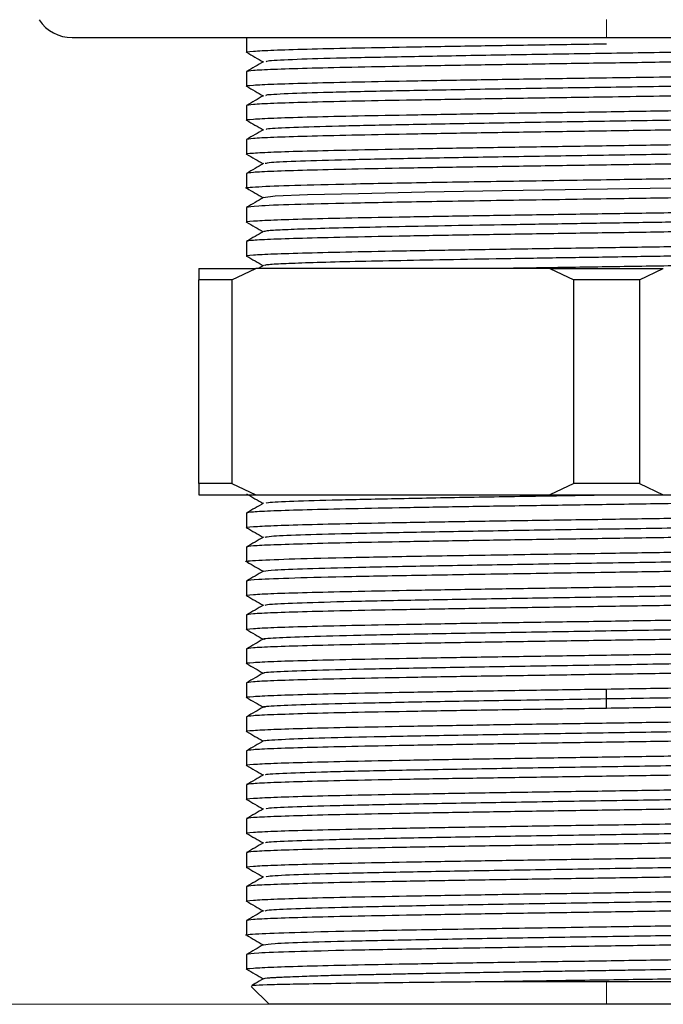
# Model space of a CAD drawing. Header units: millimetres. Extents: x 39 to 183, y 13 to 289.
# Tile 7 of 9: x 137 to 146, y 91 to 105. Entities that reach past the tile are written whole.
import ezdxf

# ---------------------------------------------------------------- set-up
doc = ezdxf.new("R2010")
doc.units = ezdxf.units.MM
doc.linetypes.add('CENTERX2', pattern=[20.32, 12.7, -2.54, 2.54, -2.54])
doc.styles.add('SLDTEXTSTYLE0', font='TXT', dxfattribs={"width": 0.7})
doc.dimstyles.new('SLDDIMSTYLE0', dxfattribs={"dimtxt": 3.5, "dimasz": 3.556, "dimexe": 0, "dimexo": 0.0625, "dimgap": 0.875, "dimtad": 1, "dimdec": 0, "dimlfac": 3, "dimrnd": 1e-09, "dimzin": 12, "dimdsep": 46, "dimtxsty": 'SLDTEXTSTYLE0', "dimblk1": 'CLOSED', "dimblk2": 'CLOSED', "dimsah": 1, "dimcen": 0.09, "dimadec": 0, "dimazin": 3, "dimtfac": 1, "dimtdec": 0, "dimtofl": 0, "dimtmove": 0, "dimatfit": 3, "dimldrblk": 'CLOSED', "dimfxl": 0, "dimfrac": 2, "dimtolj": 1, "dimtzin": 12, "dimarcsym": 0})

# ---------------------------------------------------------------- blocks, each defined once
blk = doc.blocks.new('_Closed')
at = {"color": 0, "linetype": 'ByBlock', "lineweight": -2}
for p, q in [((-1, 0.166667), (0, 0)), ((-1, 0.166667), (-1, -0.166667)), ((0, 0), (-1, -0.166667)), ((0, 0), (-1, 0))]:
    blk.add_line(p, q, dxfattribs=at)
blk = doc.blocks.new('_D_3')
at = {"color": 7, "linetype": 'Continuous', "lineweight": 0}
for p, q in [((116.583, 210.486), (67.561, 210.486)), ((68.561, 210.486), (68.561, 90.605)), ((144.197, 90.605), (67.561, 90.605))]:
    blk.add_line(p, q, dxfattribs=at)
at = {"color": 7, "linetype": 'Continuous', "lineweight": 18, "xscale": 3.556, "yscale": 3.556}
for p, rotation in [((68.561, 210.486), 90.0000000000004), ((68.561, 90.605), 270.0000000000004)]:
    blk.add_blockref('_Closed', p, dxfattribs=dict(at, rotation=rotation))
at = {"color": 7, "linetype": 'Continuous', "lineweight": 18, "insert": (64.049, 138.078), "char_height": 3.5, "attachment_point": 1, "rotation": 90, "style": 'SLDTEXTSTYLE0'}
blk.add_mtext('360', dxfattribs=at)

msp = doc.modelspace()

# ---------------------------------------------------------------- linework, layer by layer
at = {"color": 7, "linetype": 'CENTERX2', "lineweight": 18}
for p, q in [((145.197, 105.105), (145.197, 104.848)), ((145.197, 90.605), (145.197, 90.938))]:
    msp.add_line(p, q, dxfattribs=at)
at = {"color": 7, "linetype": 'Continuous', "lineweight": 25}
for p, q in [((137.33, 104.838), (153.063, 104.838)), ((139.897, 104.837), (139.897, 104.622)), ((139.897, 104.337), (139.897, 104.122)), ((139.897, 103.837), (139.897, 103.622)), ((139.897, 103.337), (139.897, 103.122)), ((139.897, 102.837), (139.897, 102.622)), ((139.897, 102.337), (139.897, 102.122)), ((139.897, 101.837), (139.897, 101.622)), ((140.146, 101.482), (140.07, 101.438)), ((139.197, 101.438), (139.197, 101.271)), ((139.68, 101.271), (140.032, 101.438)), ((144.362, 101.438), (140.032, 101.438)), ((144.362, 101.438), (144.713, 101.271)), ((145.68, 101.271), (146.032, 101.438)), ((139.68, 101.271), (139.197, 101.271)), ((139.197, 98.271), (139.197, 101.271)), ((139.68, 101.271), (139.68, 98.271)), ((145.68, 101.271), (144.713, 101.271)), ((144.713, 98.271), (144.713, 101.271)), ((145.68, 101.271), (145.68, 98.271)), ((139.68, 98.271), (139.197, 98.271)), ((139.197, 98.271), (139.197, 98.105)), ((139.68, 98.271), (140.032, 98.105)), ((144.713, 98.271), (144.362, 98.105)), ((145.68, 98.271), (144.713, 98.271)), ((145.68, 98.271), (146.032, 98.105)), ((140.032, 98.105), (144.362, 98.105)), ((146.032, 98.105), (150.362, 98.105)), ((139.897, 97.837), (139.897, 97.622)), ((139.897, 97.337), (139.897, 97.122)), ((139.897, 96.837), (139.897, 96.622)), ((139.897, 96.337), (139.897, 96.122)), ((139.897, 95.837), (139.897, 95.622)), ((139.897, 95.337), (139.897, 95.122)), ((145.197, 95.105), (145.197, 95.247)), ((145.197, 94.962), (145.197, 95.105)), ((139.897, 94.837), (139.897, 94.622)), ((139.897, 94.337), (139.897, 94.122)), ((139.897, 93.837), (139.897, 93.622)), ((139.897, 93.337), (139.897, 93.122)), ((139.897, 92.837), (139.897, 92.622)), ((139.897, 92.337), (139.897, 92.122)), ((139.897, 91.837), (139.897, 91.622)), ((139.897, 91.337), (139.897, 91.122)), ((150.497, 90.938), (143.618, 90.938)), ((139.966, 90.869), (140.23, 90.605)), ((150.163, 90.605), (140.23, 90.605))]:
    msp.add_line(p, q, dxfattribs=at)
at = {"color": 7, "linetype": 'Continuous', "lineweight": 25, "flags": 128}
msp.add_lwpolyline([(150.209, 102.728), (150.205, 102.719), (149.885, 102.699), (149.274, 102.679), (148.411, 102.66), (147.348, 102.64), (146.152, 102.62), (144.897, 102.6), (143.66, 102.58), (142.519, 102.56), (141.544, 102.54), (140.794, 102.521), (140.318, 102.501), (140.144, 102.481), (140.144, 102.481)], dxfattribs=at)
at = {"color": 7, "linetype": 'Continuous', "lineweight": 25}
msp.add_arc((137.33, 105.421), 0.583, 213.6301, 270, dxfattribs=at)
for points, knots in [([(139.91, 104.62), (139.905, 104.621), (139.863, 104.627), (139.978, 104.638), (140.265, 104.654), (140.762, 104.669), (141.425, 104.685), (142.233, 104.7), (143.155, 104.716), (144.156, 104.732), (144.85, 104.742), (145.197, 104.747)], [0, 0, 0, 0, 0.015702, 0.13874, 0.261777, 0.384814, 0.507851, 0.630888, 0.753926, 0.876963, 1, 1, 1, 1]), ([(150.224, 104.728), (150.204, 104.722), (150.16, 104.71), (149.72, 104.692), (149.005, 104.672), (148.044, 104.652), (146.909, 104.632), (145.668, 104.612), (144.398, 104.592), (143.177, 104.572), (142.082, 104.552), (141.176, 104.533), (140.535, 104.513), (140.187, 104.496), (140.185, 104.486), (140.185, 104.482)], [0, 0, 0, 0, 0.065785, 0.14666, 0.22754, 0.308421, 0.389296, 0.470174, 0.551056, 0.631933, 0.712809, 0.793691, 0.874569, 0.955445, 1, 1, 1, 1]), ([(139.898, 104.621), (139.939, 104.597), (140.02, 104.55), (140.102, 104.503), (140.142, 104.48)], [0, 0, 0, 0, 0.507298, 1, 1, 1, 1]), ([(150.483, 104.589), (150.488, 104.589), (150.531, 104.583), (150.416, 104.571), (150.128, 104.556), (149.631, 104.54), (148.969, 104.525), (148.16, 104.509), (147.238, 104.493), (146.237, 104.478), (145.544, 104.467), (145.197, 104.462)], [0, 0, 0, 0, 0.016641, 0.139561, 0.26248, 0.3854, 0.50832, 0.63124, 0.75416, 0.87708, 1, 1, 1, 1]), ([(140.146, 104.482), (140.105, 104.458), (140.022, 104.41), (139.939, 104.363), (139.898, 104.339)], [0, 0, 0, 0, 0.499997, 1, 1, 1, 1]), ([(139.911, 104.12), (139.906, 104.121), (139.863, 104.127), (139.977, 104.138), (140.265, 104.154), (140.762, 104.169), (141.425, 104.185), (142.233, 104.2), (143.155, 104.216), (144.156, 104.232), (144.85, 104.242), (145.197, 104.247)], [0, 0, 0, 0, 0.017096, 0.139959, 0.262822, 0.385685, 0.508548, 0.631411, 0.754274, 0.877137, 1, 1, 1, 1]), ([(139.898, 104.121), (139.939, 104.097), (140.021, 104.05), (140.102, 104.003), (140.142, 103.98)], [0, 0, 0, 0, 0.5081524, 1, 1, 1, 1]), ([(150.249, 104.229), (150.213, 104.222), (150.14, 104.209), (149.641, 104.189), (148.889, 104.169), (147.902, 104.149), (146.749, 104.129), (145.499, 104.109), (144.231, 104.09), (143.022, 104.07), (141.95, 104.05), (141.074, 104.03), (140.471, 104.01), (140.165, 103.994), (140.18, 103.985), (140.184, 103.982)], [0, 0, 0, 0, 0.080484, 0.160973, 0.241457, 0.32194, 0.402428, 0.482914, 0.563396, 0.643882, 0.72437, 0.804852, 0.885337, 0.965825, 1, 1, 1, 1]), ([(150.466, 104.091), (150.478, 104.089), (150.557, 104.081), (150.354, 104.066), (149.845, 104.045), (148.986, 104.025), (147.878, 104.004), (146.584, 103.983), (145.659, 103.969), (145.197, 103.962)], [0, 0, 0, 0, 0.0272396, 0.1893664, 0.3514931, 0.5136198, 0.6757465, 0.8378733, 1, 1, 1, 1]), ([(140.146, 103.982), (140.104, 103.958), (140.022, 103.91), (139.939, 103.863), (139.898, 103.839)], [0, 0, 0, 0, 0.499997, 1, 1, 1, 1]), ([(139.91, 103.62), (139.905, 103.621), (139.863, 103.627), (139.978, 103.638), (140.265, 103.654), (140.762, 103.669), (141.425, 103.685), (142.233, 103.7), (143.155, 103.716), (144.156, 103.732), (144.85, 103.742), (145.197, 103.747)], [0, 0, 0, 0, 0.015613, 0.138662, 0.26171, 0.384758, 0.507807, 0.630855, 0.753903, 0.876952, 1, 1, 1, 1]), ([(150.22, 103.728), (150.204, 103.722), (150.168, 103.711), (149.744, 103.692), (149.04, 103.673), (148.088, 103.653), (146.96, 103.633), (145.721, 103.613), (144.451, 103.593), (143.226, 103.573), (142.125, 103.553), (141.21, 103.533), (140.556, 103.514), (140.194, 103.496), (140.186, 103.486), (140.184, 103.482)], [0, 0, 0, 0, 0.0625377, 0.143386, 0.2242401, 0.3050908, 0.3859381, 0.4667911, 0.5476436, 0.6284908, 0.7093421, 0.7901959, 0.8710437, 0.9518932, 1, 1, 1, 1]), ([(139.898, 103.621), (139.939, 103.597), (140.02, 103.55), (140.102, 103.503), (140.142, 103.48)], [0, 0, 0, 0, 0.507287, 1, 1, 1, 1]), ([(150.483, 103.589), (150.488, 103.589), (150.531, 103.583), (150.416, 103.571), (150.128, 103.556), (149.631, 103.54), (148.969, 103.525), (148.16, 103.509), (147.238, 103.493), (146.237, 103.478), (145.544, 103.467), (145.197, 103.462)], [0, 0, 0, 0, 0.016934, 0.139817, 0.2627, 0.385584, 0.508467, 0.63135, 0.754233, 0.877117, 1, 1, 1, 1]), ([(140.146, 103.482), (140.105, 103.458), (140.022, 103.41), (139.939, 103.363), (139.898, 103.339)], [0, 0, 0, 0, 0.4999969, 1, 1, 1, 1]), ([(139.911, 103.12), (139.906, 103.121), (139.863, 103.127), (139.977, 103.138), (140.265, 103.154), (140.762, 103.169), (141.425, 103.185), (142.233, 103.2), (143.155, 103.216), (144.156, 103.232), (144.85, 103.242), (145.197, 103.247)], [0, 0, 0, 0, 0.016934, 0.139817, 0.2627, 0.385584, 0.508467, 0.63135, 0.754233, 0.877117, 1, 1, 1, 1]), ([(150.21, 103.228), (150.207, 103.224), (150.199, 103.213), (149.837, 103.196), (149.184, 103.176), (148.269, 103.156), (147.167, 103.136), (145.942, 103.116), (144.672, 103.097), (143.434, 103.077), (142.305, 103.057), (141.353, 103.037), (140.65, 103.017), (140.226, 102.999), (140.189, 102.987), (140.173, 102.982)], [0, 0, 0, 0, 0.0481068, 0.1289563, 0.2098041, 0.2906579, 0.3715092, 0.4523564, 0.5332089, 0.6140619, 0.6949092, 0.7757599, 0.856614, 0.9374622, 1, 1, 1, 1]), ([(139.898, 103.121), (139.939, 103.097), (140.021, 103.05), (140.102, 103.003), (140.142, 102.98)], [0, 0, 0, 0, 0.508048, 1, 1, 1, 1]), ([(150.484, 103.089), (150.489, 103.088), (150.531, 103.083), (150.416, 103.071), (150.128, 103.056), (149.631, 103.04), (148.969, 103.025), (148.16, 103.009), (147.238, 102.993), (146.237, 102.978), (145.544, 102.967), (145.197, 102.962)], [0, 0, 0, 0, 0.015613, 0.138662, 0.26171, 0.384758, 0.507807, 0.630855, 0.753903, 0.876952, 1, 1, 1, 1]), ([(140.146, 102.982), (140.104, 102.958), (140.022, 102.91), (139.939, 102.863), (139.898, 102.839)], [0, 0, 0, 0, 0.499997, 1, 1, 1, 1]), ([(139.927, 102.619), (139.916, 102.62), (139.836, 102.628), (140.039, 102.643), (140.548, 102.664), (141.407, 102.685), (142.516, 102.706), (143.809, 102.726), (144.734, 102.74), (145.197, 102.747)], [0, 0, 0, 0, 0.02724, 0.189366, 0.351493, 0.51362, 0.675747, 0.837873, 1, 1, 1, 1]), ([(139.901, 102.619), (139.942, 102.595), (140.023, 102.549), (140.103, 102.503), (140.142, 102.48)], [0, 0, 0, 0, 0.513686, 1, 1, 1, 1]), ([(150.483, 102.589), (150.488, 102.589), (150.531, 102.583), (150.416, 102.571), (150.128, 102.556), (149.631, 102.54), (148.969, 102.525), (148.16, 102.509), (147.238, 102.493), (146.237, 102.478), (145.544, 102.467), (145.197, 102.462)], [0, 0, 0, 0, 0.0170959, 0.1399589, 0.2628219, 0.385685, 0.508548, 0.631411, 0.754274, 0.877137, 1, 1, 1, 1]), ([(140.146, 102.482), (140.104, 102.458), (140.022, 102.41), (139.939, 102.363), (139.898, 102.339)], [0, 0, 0, 0, 0.499997, 1, 1, 1, 1]), ([(139.91, 102.12), (139.905, 102.121), (139.863, 102.127), (139.977, 102.138), (140.265, 102.154), (140.762, 102.169), (141.425, 102.185), (142.233, 102.2), (143.155, 102.216), (144.156, 102.232), (144.85, 102.242), (145.197, 102.247)], [0, 0, 0, 0, 0.016641, 0.139561, 0.26248, 0.3854, 0.50832, 0.63124, 0.75416, 0.87708, 1, 1, 1, 1]), ([(150.23, 102.227), (150.233, 102.226), (150.243, 102.22), (150.097, 102.209), (149.791, 102.195), (149.326, 102.18), (148.73, 102.166), (148.019, 102.152), (147.217, 102.137), (146.35, 102.123), (145.446, 102.109), (144.534, 102.094), (143.643, 102.08), (142.802, 102.066), (142.039, 102.051), (141.377, 102.037), (140.839, 102.023), (140.445, 102.008), (140.201, 101.995), (140.17, 101.986), (140.156, 101.982)], [0, 0, 0, 0, 0.0173, 0.075628, 0.133956, 0.192284, 0.250612, 0.30894, 0.367268, 0.425596, 0.483924, 0.542252, 0.60058, 0.658908, 0.717236, 0.775564, 0.833891, 0.892219, 0.950547, 1, 1, 1, 1]), ([(139.898, 102.121), (139.939, 102.097), (140.02, 102.05), (140.102, 102.003), (140.142, 101.98)], [0, 0, 0, 0, 0.507837, 1, 1, 1, 1]), ([(150.484, 102.089), (150.488, 102.088), (150.531, 102.083), (150.416, 102.071), (150.128, 102.056), (149.631, 102.04), (148.969, 102.025), (148.16, 102.009), (147.238, 101.993), (146.237, 101.978), (145.544, 101.967), (145.197, 101.962)], [0, 0, 0, 0, 0.015702, 0.13874, 0.261777, 0.384814, 0.507851, 0.630888, 0.753926, 0.876963, 1, 1, 1, 1]), ([(140.146, 101.982), (140.104, 101.958), (140.022, 101.91), (139.939, 101.863), (139.898, 101.839)], [0, 0, 0, 0, 0.499997, 1, 1, 1, 1]), ([(139.91, 101.62), (139.905, 101.621), (139.863, 101.627), (139.977, 101.638), (140.265, 101.654), (140.762, 101.669), (141.425, 101.685), (142.233, 101.7), (143.155, 101.716), (144.156, 101.732), (144.85, 101.742), (145.197, 101.747)], [0, 0, 0, 0, 0.016174, 0.139152, 0.26213, 0.385108, 0.508087, 0.631065, 0.754043, 0.877022, 1, 1, 1, 1]), ([(150.228, 101.728), (150.23, 101.726), (150.236, 101.719), (150.075, 101.708), (149.755, 101.693), (149.276, 101.679), (148.67, 101.665), (147.949, 101.65), (147.141, 101.636), (146.269, 101.622), (145.363, 101.607), (144.451, 101.593), (143.564, 101.579), (142.729, 101.564), (141.974, 101.55), (141.323, 101.536), (140.796, 101.521), (140.417, 101.507), (140.191, 101.494), (140.17, 101.485), (140.16, 101.482)], [0, 0, 0, 0, 0.023299, 0.0815583, 0.1398175, 0.1980768, 0.2563361, 0.3145953, 0.3728546, 0.4311139, 0.4893732, 0.5476324, 0.6058917, 0.664151, 0.7224102, 0.7806695, 0.8389287, 0.897188, 0.9554473, 1, 1, 1, 1]), ([(139.898, 101.621), (139.939, 101.597), (140.021, 101.55), (140.102, 101.503), (140.142, 101.48)], [0, 0, 0, 0, 0.507625, 1, 1, 1, 1]), ([(150.483, 101.589), (150.488, 101.589), (150.531, 101.583), (150.416, 101.571), (150.128, 101.556), (149.631, 101.54), (148.969, 101.525), (148.16, 101.509), (147.238, 101.493), (146.237, 101.478), (145.544, 101.467), (145.197, 101.462)], [0, 0, 0, 0, 0.017059, 0.139927, 0.262794, 0.385662, 0.508529, 0.631397, 0.754265, 0.877132, 1, 1, 1, 1]), ([(145.197, 101.462), (144.848, 101.457), (144.31, 101.449), (143.804, 101.441), (143.626, 101.438)], [0, 0, 0, 0, 0.649386, 1, 1, 1, 1]), ([(139.898, 98.121), (139.939, 98.097), (140.02, 98.05), (140.102, 98.003), (140.142, 97.98)], [0, 0, 0, 0, 0.5072874, 1, 1, 1, 1]), ([(140.184, 97.982), (140.186, 97.986), (140.194, 97.996), (140.556, 98.014), (141.21, 98.033), (142.125, 98.053), (143.226, 98.073), (144.282, 98.09), (144.95, 98.101), (145.197, 98.105)], [0, 0, 0, 0, 0.096242, 0.25799, 0.419734, 0.58149, 0.743241, 0.904984, 1, 1, 1, 1]), ([(150.483, 98.089), (150.488, 98.089), (150.531, 98.083), (150.416, 98.071), (150.128, 98.056), (149.631, 98.04), (148.969, 98.025), (148.16, 98.009), (147.238, 97.993), (146.237, 97.978), (145.544, 97.967), (145.197, 97.962)], [0, 0, 0, 0, 0.0169338, 0.1398171, 0.2627004, 0.3855836, 0.5084669, 0.6313502, 0.7542335, 0.8771167, 1, 1, 1, 1]), ([(140.146, 97.982), (140.105, 97.958), (140.022, 97.91), (139.939, 97.863), (139.898, 97.839)], [0, 0, 0, 0, 0.4999969, 1, 1, 1, 1]), ([(139.911, 97.62), (139.906, 97.621), (139.863, 97.627), (139.977, 97.638), (140.265, 97.654), (140.762, 97.669), (141.425, 97.685), (142.233, 97.7), (143.155, 97.716), (144.156, 97.732), (144.85, 97.742), (145.197, 97.747)], [0, 0, 0, 0, 0.016934, 0.139817, 0.2627, 0.385584, 0.508467, 0.63135, 0.754233, 0.877117, 1, 1, 1, 1]), ([(140.173, 97.482), (140.189, 97.487), (140.226, 97.499), (140.65, 97.517), (141.353, 97.537), (142.305, 97.557), (143.434, 97.577), (144.672, 97.597), (145.942, 97.616), (147.167, 97.636), (148.269, 97.656), (149.184, 97.676), (149.837, 97.696), (150.199, 97.713), (150.207, 97.724), (150.21, 97.728)], [0, 0, 0, 0, 0.0625378, 0.143386, 0.2242401, 0.3050908, 0.3859381, 0.4667911, 0.5476436, 0.6284908, 0.7093421, 0.7901959, 0.8710437, 0.9518932, 1, 1, 1, 1]), ([(139.898, 97.621), (139.939, 97.597), (140.021, 97.55), (140.102, 97.503), (140.142, 97.48)], [0, 0, 0, 0, 0.508048, 1, 1, 1, 1]), ([(150.484, 97.589), (150.489, 97.588), (150.531, 97.583), (150.416, 97.571), (150.128, 97.556), (149.631, 97.54), (148.969, 97.525), (148.16, 97.509), (147.238, 97.493), (146.237, 97.478), (145.544, 97.467), (145.197, 97.462)], [0, 0, 0, 0, 0.015613, 0.138662, 0.26171, 0.384758, 0.507807, 0.630855, 0.753903, 0.876952, 1, 1, 1, 1]), ([(140.146, 97.482), (140.104, 97.458), (140.022, 97.41), (139.939, 97.363), (139.898, 97.339)], [0, 0, 0, 0, 0.499997, 1, 1, 1, 1]), ([(139.927, 97.119), (139.916, 97.12), (139.836, 97.128), (140.039, 97.143), (140.548, 97.164), (141.407, 97.185), (142.516, 97.206), (143.809, 97.226), (144.734, 97.24), (145.197, 97.247)], [0, 0, 0, 0, 0.02724, 0.189366, 0.351493, 0.51362, 0.675747, 0.837873, 1, 1, 1, 1]), ([(140.153, 96.982), (140.188, 96.988), (140.26, 97.001), (140.753, 97.021), (141.505, 97.04), (142.491, 97.06), (143.644, 97.08), (144.894, 97.1), (146.162, 97.12), (147.371, 97.14), (148.443, 97.16), (149.32, 97.179), (149.922, 97.199), (150.228, 97.215), (150.214, 97.225), (150.209, 97.228)], [0, 0, 0, 0, 0.076788, 0.1576, 0.238408, 0.319214, 0.400025, 0.480835, 0.56164, 0.64245, 0.723262, 0.804067, 0.884876, 0.965688, 1, 1, 1, 1]), ([(139.901, 97.119), (139.942, 97.095), (140.023, 97.049), (140.103, 97.003), (140.142, 96.98)], [0, 0, 0, 0, 0.513686, 1, 1, 1, 1]), ([(150.483, 97.089), (150.488, 97.089), (150.531, 97.083), (150.416, 97.071), (150.128, 97.056), (149.631, 97.04), (148.969, 97.025), (148.16, 97.009), (147.238, 96.993), (146.237, 96.978), (145.544, 96.967), (145.197, 96.962)], [0, 0, 0, 0, 0.017096, 0.139959, 0.262822, 0.385685, 0.508548, 0.631411, 0.754274, 0.877137, 1, 1, 1, 1]), ([(140.146, 96.982), (140.104, 96.958), (140.022, 96.91), (139.939, 96.863), (139.898, 96.839)], [0, 0, 0, 0, 0.499997, 1, 1, 1, 1]), ([(139.91, 96.62), (139.905, 96.621), (139.863, 96.627), (139.977, 96.638), (140.265, 96.654), (140.762, 96.669), (141.425, 96.685), (142.233, 96.7), (143.155, 96.716), (144.156, 96.732), (144.85, 96.742), (145.197, 96.747)], [0, 0, 0, 0, 0.016641, 0.139561, 0.26248, 0.3854, 0.50832, 0.63124, 0.75416, 0.87708, 1, 1, 1, 1]), ([(140.169, 96.482), (140.189, 96.487), (140.234, 96.499), (140.674, 96.518), (141.389, 96.538), (142.35, 96.558), (143.484, 96.578), (144.725, 96.597), (145.995, 96.617), (147.216, 96.637), (148.311, 96.657), (149.217, 96.677), (149.859, 96.697), (150.206, 96.714), (150.208, 96.724), (150.209, 96.727)], [0, 0, 0, 0, 0.065785, 0.1466599, 0.2275399, 0.308421, 0.3892962, 0.4701744, 0.5510564, 0.6319327, 0.7128092, 0.7936914, 0.8745693, 0.9554446, 1, 1, 1, 1]), ([(139.898, 96.621), (139.939, 96.597), (140.02, 96.55), (140.102, 96.503), (140.142, 96.48)], [0, 0, 0, 0, 0.507837, 1, 1, 1, 1]), ([(150.484, 96.589), (150.488, 96.588), (150.531, 96.583), (150.416, 96.571), (150.128, 96.556), (149.631, 96.54), (148.969, 96.525), (148.16, 96.509), (147.238, 96.493), (146.237, 96.478), (145.544, 96.467), (145.197, 96.462)], [0, 0, 0, 0, 0.015702, 0.13874, 0.261777, 0.384814, 0.507851, 0.630888, 0.753926, 0.876963, 1, 1, 1, 1]), ([(140.146, 96.482), (140.104, 96.458), (140.022, 96.41), (139.939, 96.363), (139.898, 96.339)], [0, 0, 0, 0, 0.499997, 1, 1, 1, 1]), ([(139.91, 96.12), (139.905, 96.121), (139.863, 96.127), (139.977, 96.138), (140.265, 96.154), (140.762, 96.169), (141.425, 96.185), (142.233, 96.2), (143.155, 96.216), (144.156, 96.232), (144.85, 96.242), (145.197, 96.247)], [0, 0, 0, 0, 0.016174, 0.139152, 0.26213, 0.385108, 0.508087, 0.631065, 0.754043, 0.877022, 1, 1, 1, 1]), ([(139.898, 96.121), (139.939, 96.097), (140.021, 96.05), (140.102, 96.003), (140.142, 95.98)], [0, 0, 0, 0, 0.507625, 1, 1, 1, 1]), ([(140.171, 95.978), (140.161, 95.979), (140.101, 95.987), (140.299, 96.002), (140.77, 96.021), (141.544, 96.041), (142.536, 96.061), (143.695, 96.081), (144.947, 96.101), (146.214, 96.121), (147.419, 96.141), (148.485, 96.16), (149.351, 96.18), (149.941, 96.2), (150.235, 96.216), (150.216, 96.225), (150.211, 96.228)], [0, 0, 0, 0, 0.016243, 0.095676, 0.175114, 0.254553, 0.333986, 0.413422, 0.492862, 0.572296, 0.651731, 0.731171, 0.810606, 0.89004, 0.96948, 1, 1, 1, 1]), ([(140.146, 95.982), (140.104, 95.958), (140.022, 95.91), (139.939, 95.863), (139.898, 95.839)], [0, 0, 0, 0, 0.4999969, 1, 1, 1, 1]), ([(150.483, 96.089), (150.488, 96.089), (150.531, 96.083), (150.416, 96.071), (150.128, 96.056), (149.631, 96.04), (148.969, 96.025), (148.16, 96.009), (147.238, 95.993), (146.237, 95.978), (145.544, 95.967), (145.197, 95.962)], [0, 0, 0, 0, 0.017059, 0.139927, 0.262794, 0.385662, 0.508529, 0.631397, 0.754265, 0.877132, 1, 1, 1, 1]), ([(139.91, 95.62), (139.905, 95.621), (139.863, 95.627), (139.977, 95.638), (140.265, 95.654), (140.762, 95.669), (141.425, 95.685), (142.233, 95.7), (143.155, 95.716), (144.156, 95.732), (144.85, 95.742), (145.197, 95.747)], [0, 0, 0, 0, 0.016289, 0.139253, 0.262216, 0.38518, 0.508144, 0.631108, 0.754072, 0.877036, 1, 1, 1, 1]), ([(140.167, 95.482), (140.162, 95.483), (140.127, 95.491), (140.365, 95.505), (140.886, 95.525), (141.703, 95.545), (142.729, 95.565), (143.91, 95.584), (145.17, 95.604), (146.432, 95.624), (147.618, 95.644), (148.651, 95.664), (149.478, 95.684), (150.013, 95.704), (150.26, 95.718), (150.228, 95.726), (150.222, 95.727)], [0, 0, 0, 0, 0.012844, 0.0937622, 0.1746793, 0.2555913, 0.3365079, 0.4174264, 0.498339, 0.5792536, 0.6601729, 0.7410867, 0.8219998, 0.9029188, 0.9838343, 1, 1, 1, 1]), ([(139.898, 95.621), (139.939, 95.597), (140.02, 95.55), (140.102, 95.503), (140.142, 95.48)], [0, 0, 0, 0, 0.507598, 1, 1, 1, 1]), ([(150.483, 95.589), (150.488, 95.588), (150.531, 95.583), (150.416, 95.571), (150.128, 95.556), (149.631, 95.54), (148.969, 95.525), (148.16, 95.509), (147.238, 95.493), (146.237, 95.478), (145.544, 95.467), (145.197, 95.462)], [0, 0, 0, 0, 0.015951, 0.138957, 0.261963, 0.38497, 0.507976, 0.630982, 0.753988, 0.876994, 1, 1, 1, 1]), ([(140.146, 95.482), (140.104, 95.458), (140.022, 95.41), (139.939, 95.363), (139.898, 95.339)], [0, 0, 0, 0, 0.4999967, 1, 1, 1, 1]), ([(139.911, 95.12), (139.905, 95.121), (139.863, 95.127), (139.977, 95.138), (140.265, 95.154), (140.762, 95.169), (141.425, 95.185), (142.233, 95.2), (143.155, 95.216), (144.156, 95.232), (144.85, 95.242), (145.197, 95.247)], [0, 0, 0, 0, 0.01676, 0.139665, 0.26257, 0.385475, 0.50838, 0.631285, 0.75419, 0.877095, 1, 1, 1, 1]), ([(139.898, 95.121), (139.939, 95.097), (140.021, 95.05), (140.102, 95.003), (140.142, 94.98)], [0, 0, 0, 0, 0.507944, 1, 1, 1, 1]), ([(140.175, 94.978), (140.163, 94.979), (140.105, 94.987), (140.312, 95.002), (140.798, 95.022), (141.581, 95.042), (142.582, 95.062), (143.583, 95.079), (144.469, 95.093), (144.954, 95.101), (145.197, 95.105)], [0, 0, 0, 0, 0.039102, 0.195192, 0.351287, 0.50739, 0.663484, 0.819573, 0.909786, 1, 1, 1, 1]), ([(145.197, 95.105), (145.439, 95.109), (145.924, 95.116), (146.81, 95.13), (147.811, 95.148), (148.812, 95.167), (149.596, 95.187), (150.081, 95.207), (150.289, 95.222), (150.23, 95.23), (150.218, 95.232)], [0, 0, 0, 0, 0.090214, 0.180427, 0.336516, 0.49261, 0.648713, 0.804808, 0.960898, 1, 1, 1, 1]), ([(140.146, 94.982), (140.104, 94.958), (140.022, 94.91), (139.939, 94.863), (139.898, 94.839)], [0, 0, 0, 0, 0.499997, 1, 1, 1, 1]), ([(150.483, 95.089), (150.488, 95.089), (150.531, 95.083), (150.416, 95.071), (150.128, 95.056), (149.631, 95.04), (148.969, 95.025), (148.16, 95.009), (147.238, 94.993), (146.237, 94.978), (145.544, 94.967), (145.197, 94.962)], [0, 0, 0, 0, 0.01676, 0.139665, 0.26257, 0.385475, 0.50838, 0.631285, 0.75419, 0.877095, 1, 1, 1, 1]), ([(139.91, 94.62), (139.905, 94.621), (139.863, 94.627), (139.978, 94.638), (140.265, 94.654), (140.762, 94.669), (141.425, 94.685), (142.233, 94.7), (143.155, 94.716), (144.156, 94.732), (144.85, 94.742), (145.197, 94.747)], [0, 0, 0, 0, 0.0159513, 0.1389574, 0.2619635, 0.3849696, 0.5079757, 0.6309817, 0.7539878, 0.8769939, 1, 1, 1, 1]), ([(140.171, 94.482), (140.166, 94.483), (140.133, 94.491), (140.38, 94.506), (140.915, 94.526), (141.742, 94.546), (142.776, 94.565), (143.962, 94.585), (145.223, 94.605), (146.484, 94.625), (147.665, 94.645), (148.69, 94.665), (149.508, 94.685), (150.029, 94.704), (150.266, 94.719), (150.231, 94.726), (150.227, 94.727)], [0, 0, 0, 0, 0.0161657, 0.0970812, 0.1780002, 0.2589133, 0.3398271, 0.4207464, 0.501661, 0.5825736, 0.6634921, 0.7444087, 0.8253207, 0.9062378, 0.987156, 1, 1, 1, 1]), ([(139.898, 94.621), (139.939, 94.597), (140.02, 94.55), (140.102, 94.503), (140.142, 94.48)], [0, 0, 0, 0, 0.507408, 1, 1, 1, 1]), ([(150.483, 94.589), (150.488, 94.588), (150.531, 94.583), (150.416, 94.571), (150.128, 94.556), (149.631, 94.54), (148.969, 94.525), (148.16, 94.509), (147.238, 94.493), (146.237, 94.478), (145.544, 94.467), (145.197, 94.462)], [0, 0, 0, 0, 0.016289, 0.139253, 0.262216, 0.38518, 0.508144, 0.631108, 0.754072, 0.877036, 1, 1, 1, 1]), ([(140.146, 94.482), (140.105, 94.458), (140.022, 94.41), (139.939, 94.363), (139.898, 94.339)], [0, 0, 0, 0, 0.499997, 1, 1, 1, 1]), ([(139.911, 94.12), (139.906, 94.121), (139.863, 94.127), (139.977, 94.138), (140.265, 94.154), (140.762, 94.169), (141.425, 94.185), (142.233, 94.2), (143.155, 94.216), (144.156, 94.232), (144.85, 94.242), (145.197, 94.247)], [0, 0, 0, 0, 0.017059, 0.139927, 0.262794, 0.385662, 0.508529, 0.631397, 0.754265, 0.877132, 1, 1, 1, 1]), ([(140.183, 93.982), (140.177, 93.984), (140.158, 93.994), (140.452, 94.009), (141.042, 94.029), (141.909, 94.049), (142.974, 94.069), (144.179, 94.089), (145.446, 94.109), (146.698, 94.128), (147.857, 94.148), (148.849, 94.168), (149.623, 94.188), (150.095, 94.208), (150.292, 94.223), (150.232, 94.23), (150.222, 94.232)], [0, 0, 0, 0, 0.03052, 0.10996, 0.189394, 0.268829, 0.348269, 0.427704, 0.507138, 0.586578, 0.666014, 0.745447, 0.824886, 0.904324, 0.983757, 1, 1, 1, 1]), ([(139.898, 94.121), (139.939, 94.097), (140.021, 94.05), (140.102, 94.003), (140.142, 93.98)], [0, 0, 0, 0, 0.508123, 1, 1, 1, 1]), ([(150.483, 94.089), (150.488, 94.088), (150.531, 94.083), (150.416, 94.071), (150.128, 94.056), (149.631, 94.04), (148.969, 94.025), (148.16, 94.009), (147.238, 93.993), (146.237, 93.978), (145.544, 93.967), (145.197, 93.962)], [0, 0, 0, 0, 0.016174, 0.139152, 0.26213, 0.385108, 0.508087, 0.631065, 0.754043, 0.877022, 1, 1, 1, 1]), ([(140.146, 93.982), (140.104, 93.958), (140.022, 93.91), (139.939, 93.863), (139.898, 93.839)], [0, 0, 0, 0, 0.499997, 1, 1, 1, 1]), ([(139.91, 93.62), (139.905, 93.621), (139.863, 93.627), (139.978, 93.638), (140.265, 93.654), (140.762, 93.669), (141.425, 93.685), (142.233, 93.7), (143.155, 93.716), (144.156, 93.732), (144.85, 93.742), (145.197, 93.747)], [0, 0, 0, 0, 0.015702, 0.13874, 0.261777, 0.384814, 0.507851, 0.630888, 0.753926, 0.876963, 1, 1, 1, 1]), ([(140.185, 93.482), (140.185, 93.486), (140.187, 93.496), (140.535, 93.513), (141.176, 93.533), (142.082, 93.552), (143.177, 93.572), (144.398, 93.592), (145.668, 93.612), (146.909, 93.632), (148.044, 93.652), (149.005, 93.672), (149.72, 93.692), (150.16, 93.71), (150.204, 93.722), (150.224, 93.728)], [0, 0, 0, 0, 0.044555, 0.125431, 0.206309, 0.287191, 0.368067, 0.448944, 0.529826, 0.610704, 0.691579, 0.77246, 0.85334, 0.934215, 1, 1, 1, 1]), ([(139.898, 93.621), (139.939, 93.597), (140.02, 93.55), (140.102, 93.503), (140.142, 93.48)], [0, 0, 0, 0, 0.507298, 1, 1, 1, 1]), ([(150.483, 93.589), (150.488, 93.589), (150.531, 93.583), (150.416, 93.571), (150.128, 93.556), (149.631, 93.54), (148.969, 93.525), (148.16, 93.509), (147.238, 93.493), (146.237, 93.478), (145.544, 93.467), (145.197, 93.462)], [0, 0, 0, 0, 0.016641, 0.139561, 0.26248, 0.3854, 0.50832, 0.63124, 0.75416, 0.87708, 1, 1, 1, 1]), ([(140.146, 93.482), (140.105, 93.458), (140.022, 93.41), (139.939, 93.363), (139.898, 93.339)], [0, 0, 0, 0, 0.4999968, 1, 1, 1, 1]), ([(139.911, 93.12), (139.906, 93.121), (139.863, 93.127), (139.977, 93.138), (140.265, 93.154), (140.762, 93.169), (141.425, 93.185), (142.233, 93.2), (143.155, 93.216), (144.156, 93.232), (144.85, 93.242), (145.197, 93.247)], [0, 0, 0, 0, 0.017096, 0.139959, 0.262822, 0.385685, 0.508548, 0.631411, 0.754274, 0.877137, 1, 1, 1, 1]), ([(140.184, 92.982), (140.18, 92.985), (140.165, 92.994), (140.471, 93.01), (141.074, 93.03), (141.95, 93.05), (143.022, 93.07), (144.231, 93.09), (145.499, 93.109), (146.749, 93.129), (147.902, 93.149), (148.889, 93.169), (149.641, 93.189), (150.134, 93.208), (150.205, 93.221), (150.24, 93.228)], [0, 0, 0, 0, 0.0343121, 0.1151244, 0.1959325, 0.276738, 0.3575496, 0.4383596, 0.5191647, 0.5999747, 0.6807862, 0.7615919, 0.8423999, 0.9232122, 1, 1, 1, 1]), ([(139.898, 93.121), (139.939, 93.097), (140.021, 93.05), (140.102, 93.003), (140.142, 92.98)], [0, 0, 0, 0, 0.508152, 1, 1, 1, 1]), ([(150.466, 93.091), (150.478, 93.089), (150.557, 93.081), (150.354, 93.066), (149.845, 93.045), (148.986, 93.025), (147.878, 93.004), (146.584, 92.983), (145.659, 92.969), (145.197, 92.962)], [0, 0, 0, 0, 0.02724, 0.189366, 0.351493, 0.51362, 0.675747, 0.837873, 1, 1, 1, 1]), ([(140.146, 92.982), (140.104, 92.958), (140.022, 92.91), (139.939, 92.863), (139.898, 92.839)], [0, 0, 0, 0, 0.499997, 1, 1, 1, 1]), ([(139.91, 92.62), (139.905, 92.621), (139.863, 92.627), (139.978, 92.638), (140.265, 92.654), (140.762, 92.669), (141.425, 92.685), (142.233, 92.7), (143.155, 92.716), (144.156, 92.732), (144.85, 92.742), (145.197, 92.747)], [0, 0, 0, 0, 0.0156132, 0.1386616, 0.2617099, 0.3847583, 0.5078066, 0.630855, 0.7539033, 0.8769517, 1, 1, 1, 1]), ([(140.184, 92.482), (140.186, 92.486), (140.194, 92.496), (140.556, 92.514), (141.21, 92.533), (142.125, 92.553), (143.226, 92.573), (144.451, 92.593), (145.721, 92.613), (146.96, 92.633), (148.088, 92.653), (149.04, 92.673), (149.744, 92.692), (150.168, 92.711), (150.204, 92.722), (150.22, 92.728)], [0, 0, 0, 0, 0.048107, 0.128956, 0.209804, 0.290658, 0.371509, 0.452356, 0.533209, 0.614062, 0.694909, 0.77576, 0.856614, 0.937462, 1, 1, 1, 1]), ([(139.898, 92.621), (139.939, 92.597), (140.02, 92.55), (140.102, 92.503), (140.142, 92.48)], [0, 0, 0, 0, 0.507287, 1, 1, 1, 1]), ([(150.483, 92.589), (150.488, 92.589), (150.531, 92.583), (150.416, 92.571), (150.128, 92.556), (149.631, 92.54), (148.969, 92.525), (148.16, 92.509), (147.238, 92.493), (146.237, 92.478), (145.544, 92.467), (145.197, 92.462)], [0, 0, 0, 0, 0.016934, 0.139817, 0.2627, 0.385584, 0.508467, 0.63135, 0.754233, 0.877117, 1, 1, 1, 1]), ([(140.146, 92.482), (140.105, 92.458), (140.022, 92.41), (139.939, 92.363), (139.898, 92.339)], [0, 0, 0, 0, 0.499997, 1, 1, 1, 1]), ([(139.911, 92.12), (139.906, 92.121), (139.863, 92.127), (139.977, 92.138), (140.265, 92.154), (140.762, 92.169), (141.425, 92.185), (142.233, 92.2), (143.155, 92.216), (144.156, 92.232), (144.85, 92.242), (145.197, 92.247)], [0, 0, 0, 0, 0.016934, 0.139817, 0.2627, 0.385584, 0.508467, 0.63135, 0.754233, 0.877117, 1, 1, 1, 1]), ([(140.173, 91.982), (140.189, 91.987), (140.226, 91.999), (140.65, 92.017), (141.353, 92.037), (142.305, 92.057), (143.434, 92.077), (144.672, 92.097), (145.942, 92.116), (147.167, 92.136), (148.269, 92.156), (149.184, 92.176), (149.837, 92.196), (150.199, 92.213), (150.207, 92.224), (150.21, 92.228)], [0, 0, 0, 0, 0.062538, 0.143386, 0.22424, 0.305091, 0.385938, 0.466791, 0.547644, 0.628491, 0.709342, 0.790196, 0.871044, 0.951893, 1, 1, 1, 1]), ([(139.898, 92.121), (139.939, 92.097), (140.021, 92.05), (140.102, 92.003), (140.142, 91.98)], [0, 0, 0, 0, 0.508048, 1, 1, 1, 1]), ([(150.484, 92.089), (150.489, 92.088), (150.531, 92.083), (150.416, 92.071), (150.128, 92.056), (149.631, 92.04), (148.969, 92.025), (148.16, 92.009), (147.238, 91.993), (146.237, 91.978), (145.544, 91.967), (145.197, 91.962)], [0, 0, 0, 0, 0.015613, 0.138662, 0.26171, 0.384758, 0.507807, 0.630855, 0.753903, 0.876952, 1, 1, 1, 1]), ([(140.146, 91.982), (140.104, 91.958), (140.022, 91.91), (139.939, 91.863), (139.898, 91.839)], [0, 0, 0, 0, 0.499997, 1, 1, 1, 1]), ([(139.927, 91.619), (139.916, 91.62), (139.836, 91.628), (140.039, 91.643), (140.548, 91.664), (141.407, 91.685), (142.516, 91.706), (143.809, 91.726), (144.734, 91.74), (145.197, 91.747)], [0, 0, 0, 0, 0.02724, 0.189366, 0.351493, 0.51362, 0.675747, 0.837873, 1, 1, 1, 1]), ([(140.153, 91.482), (140.188, 91.488), (140.26, 91.501), (140.753, 91.521), (141.505, 91.54), (142.491, 91.56), (143.644, 91.58), (144.894, 91.6), (146.162, 91.62), (147.371, 91.64), (148.443, 91.66), (149.32, 91.679), (149.922, 91.699), (150.228, 91.715), (150.214, 91.725), (150.209, 91.728)], [0, 0, 0, 0, 0.076788, 0.1576, 0.238408, 0.319214, 0.400025, 0.480835, 0.56164, 0.64245, 0.723262, 0.804067, 0.884876, 0.965688, 1, 1, 1, 1]), ([(140.146, 91.482), (140.104, 91.458), (140.022, 91.41), (139.939, 91.363), (139.898, 91.339)], [0, 0, 0, 0, 0.499997, 1, 1, 1, 1]), ([(139.901, 91.619), (139.942, 91.595), (140.023, 91.549), (140.103, 91.503), (140.142, 91.48)], [0, 0, 0, 0, 0.513686, 1, 1, 1, 1]), ([(150.483, 91.589), (150.488, 91.589), (150.531, 91.583), (150.416, 91.571), (150.128, 91.556), (149.631, 91.54), (148.969, 91.525), (148.16, 91.509), (147.238, 91.493), (146.237, 91.478), (145.544, 91.467), (145.197, 91.462)], [0, 0, 0, 0, 0.017096, 0.139959, 0.262822, 0.385685, 0.508548, 0.631411, 0.754274, 0.877137, 1, 1, 1, 1]), ([(139.91, 91.12), (139.905, 91.121), (139.863, 91.127), (139.977, 91.138), (140.265, 91.154), (140.762, 91.169), (141.425, 91.185), (142.233, 91.2), (143.155, 91.216), (144.156, 91.232), (144.85, 91.242), (145.197, 91.247)], [0, 0, 0, 0, 0.016547, 0.139478, 0.26241, 0.385342, 0.508273, 0.631205, 0.754137, 0.877068, 1, 1, 1, 1]), ([(140.151, 90.983), (140.152, 90.984), (140.155, 90.987), (140.192, 90.992), (140.248, 90.997), (140.308, 91), (140.365, 91.004), (140.437, 91.007), (140.545, 91.012), (140.738, 91.019), (141, 91.028), (141.3, 91.036), (141.574, 91.042), (141.841, 91.047), (142.121, 91.053), (142.426, 91.059), (142.82, 91.066), (143.281, 91.074), (143.749, 91.082), (144.14, 91.089), (144.498, 91.094), (144.865, 91.1), (145.238, 91.105), (145.691, 91.113), (146.185, 91.121), (146.664, 91.129), (146.988, 91.134), (147.215, 91.138), (147.401, 91.141), (147.571, 91.144), (147.735, 91.147), (147.879, 91.149), (148.036, 91.152), (148.186, 91.155), (148.375, 91.159), (148.588, 91.164), (148.81, 91.169), (149.014, 91.173), (149.188, 91.178), (149.302, 91.181), (149.359, 91.182), (149.4, 91.184), (149.531, 91.187), (149.678, 91.192), (149.812, 91.196), (149.889, 91.199), (149.95, 91.202), (150.034, 91.206), (150.131, 91.212), (150.21, 91.22), (150.246, 91.225), (150.246, 91.228), (150.246, 91.228)], [0, 0, 0, 0, 0.01429, 0.039009, 0.059472, 0.075295, 0.088675, 0.099048, 0.120245, 0.146546, 0.186213, 0.217877, 0.241514, 0.264588, 0.28901, 0.311248, 0.336508, 0.377315, 0.408979, 0.431475, 0.4548, 0.478971, 0.502266, 0.52647, 0.566219, 0.597884, 0.621437, 0.632243, 0.645189, 0.660802, 0.668941, 0.68115, 0.693136, 0.704901, 0.716447, 0.738871, 0.758663, 0.77582, 0.796604, 0.811443, 0.813031, 0.815863, 0.825256, 0.858934, 0.873132, 0.885782, 0.896884, 0.90644, 0.935668, 0.966055, 0.995631, 1, 1, 1, 1]), ([(139.897, 91.122), (139.939, 91.098), (140.021, 91.05), (140.103, 91.003), (140.143, 90.98)], [0, 0, 0, 0, 0.508914, 1, 1, 1, 1]), ([(150.471, 91.087), (150.47, 91.083), (150.466, 91.073), (150.178, 91.058), (149.661, 91.041), (148.929, 91.024), (148.028, 91.007), (146.995, 90.989), (145.88, 90.972), (144.729, 90.955), (143.989, 90.944), (143.618, 90.938)], [0, 0, 0, 0, 0.0807443, 0.1956513, 0.3105583, 0.4254652, 0.5403722, 0.6552791, 0.7701861, 0.885093, 1, 1, 1, 1]), ([(143.619, 90.937), (143.428, 90.935), (142.963, 90.931), (142.268, 90.924), (141.576, 90.915), (140.983, 90.906), (140.512, 90.898), (140.176, 90.89), (139.983, 90.881), (139.975, 90.876), (139.971, 90.874)], [0, 0, 0, 0, 0.091024, 0.222009, 0.356795, 0.487816, 0.622592, 0.754214, 0.889748, 1, 1, 1, 1]), ([(140.148, 90.982), (140.106, 90.958), (140.048, 90.925), (139.99, 90.891), (139.973, 90.881)], [0, 0, 0, 0, 0.71796, 1, 1, 1, 1])]:
    msp.add_open_spline(points, degree=3, knots=knots, dxfattribs=at)
for points in [[(145.197, 104.462), (144.85, 104.457), (144.156, 104.446), (143.155, 104.431), (142.233, 104.415), (141.425, 104.4), (140.761, 104.384), (140.271, 104.368), (139.956, 104.353), (139.916, 104.342), (139.897, 104.337)], [(145.197, 104.247), (145.659, 104.254), (146.584, 104.268), (147.877, 104.289), (148.989, 104.31), (149.835, 104.331), (150.391, 104.351), (150.462, 104.365), (150.497, 104.372)], [(145.197, 103.962), (144.85, 103.957), (144.156, 103.946), (143.155, 103.931), (142.233, 103.915), (141.425, 103.9), (140.761, 103.884), (140.271, 103.868), (139.956, 103.853), (139.916, 103.842), (139.897, 103.837)], [(145.197, 103.747), (145.544, 103.753), (146.237, 103.763), (147.238, 103.779), (148.16, 103.794), (148.968, 103.81), (149.633, 103.825), (150.122, 103.841), (150.438, 103.857), (150.477, 103.867), (150.497, 103.872)], [(145.197, 103.462), (144.85, 103.457), (144.156, 103.446), (143.155, 103.431), (142.233, 103.415), (141.425, 103.4), (140.761, 103.384), (140.271, 103.368), (139.956, 103.353), (139.916, 103.342), (139.897, 103.337)], [(145.197, 103.247), (145.544, 103.253), (146.237, 103.263), (147.238, 103.279), (148.16, 103.294), (148.968, 103.31), (149.633, 103.325), (150.122, 103.341), (150.438, 103.357), (150.477, 103.367), (150.497, 103.372)], [(145.197, 102.962), (144.85, 102.957), (144.156, 102.946), (143.155, 102.931), (142.233, 102.915), (141.425, 102.9), (140.761, 102.884), (140.271, 102.868), (139.956, 102.853), (139.916, 102.842), (139.897, 102.837)], [(145.197, 102.747), (145.544, 102.753), (146.237, 102.763), (147.238, 102.779), (148.16, 102.794), (148.968, 102.81), (149.633, 102.825), (150.122, 102.841), (150.438, 102.857), (150.477, 102.867), (150.497, 102.872)], [(145.197, 102.462), (144.734, 102.455), (143.809, 102.441), (142.517, 102.42), (141.405, 102.4), (140.558, 102.379), (140.002, 102.358), (139.932, 102.344), (139.897, 102.337)], [(145.197, 102.247), (145.544, 102.253), (146.237, 102.263), (147.238, 102.279), (148.16, 102.294), (148.968, 102.31), (149.633, 102.325), (150.122, 102.341), (150.438, 102.357), (150.477, 102.367), (150.497, 102.372)], [(145.197, 101.962), (144.85, 101.957), (144.156, 101.946), (143.155, 101.931), (142.233, 101.915), (141.425, 101.9), (140.761, 101.884), (140.271, 101.868), (139.956, 101.853), (139.916, 101.842), (139.897, 101.837)], [(145.197, 101.747), (145.544, 101.753), (146.237, 101.763), (147.238, 101.779), (148.16, 101.794), (148.968, 101.81), (149.633, 101.825), (150.122, 101.841), (150.438, 101.857), (150.477, 101.867), (150.497, 101.872)], [(139.197, 101.438), (139.313, 101.438), (139.544, 101.438), (139.869, 101.438), (140.032, 101.438)], [(144.362, 101.438), (144.64, 101.438), (145.197, 101.438), (145.753, 101.438), (146.032, 101.438)], [(139.197, 98.105), (139.313, 98.105), (139.544, 98.105), (139.869, 98.105), (140.032, 98.105)], [(144.362, 98.105), (144.64, 98.105), (145.197, 98.105), (145.753, 98.105), (146.032, 98.105)], [(145.197, 97.962), (144.85, 97.957), (144.156, 97.946), (143.155, 97.931), (142.233, 97.915), (141.425, 97.9), (140.761, 97.884), (140.271, 97.868), (139.956, 97.853), (139.916, 97.842), (139.897, 97.837)], [(145.197, 97.747), (145.544, 97.753), (146.237, 97.763), (147.238, 97.779), (148.16, 97.794), (148.968, 97.81), (149.633, 97.825), (150.122, 97.841), (150.438, 97.857), (150.477, 97.867), (150.497, 97.872)], [(145.197, 97.462), (144.85, 97.457), (144.156, 97.446), (143.155, 97.431), (142.233, 97.415), (141.425, 97.4), (140.761, 97.384), (140.271, 97.368), (139.956, 97.353), (139.916, 97.342), (139.897, 97.337)], [(145.197, 97.247), (145.544, 97.253), (146.237, 97.263), (147.238, 97.279), (148.16, 97.294), (148.968, 97.31), (149.633, 97.325), (150.122, 97.341), (150.438, 97.357), (150.477, 97.367), (150.497, 97.372)], [(145.197, 96.962), (144.734, 96.955), (143.809, 96.941), (142.517, 96.92), (141.405, 96.9), (140.558, 96.879), (140.002, 96.858), (139.932, 96.844), (139.897, 96.837)], [(145.197, 96.747), (145.544, 96.753), (146.237, 96.763), (147.238, 96.779), (148.16, 96.794), (148.968, 96.81), (149.633, 96.825), (150.122, 96.841), (150.438, 96.857), (150.477, 96.867), (150.497, 96.872)], [(145.197, 96.462), (144.85, 96.457), (144.156, 96.446), (143.155, 96.431), (142.233, 96.415), (141.425, 96.4), (140.761, 96.384), (140.271, 96.368), (139.956, 96.353), (139.916, 96.342), (139.897, 96.337)], [(145.197, 96.247), (145.544, 96.253), (146.237, 96.263), (147.238, 96.279), (148.16, 96.294), (148.968, 96.31), (149.633, 96.325), (150.122, 96.341), (150.438, 96.357), (150.477, 96.367), (150.497, 96.372)], [(145.197, 95.962), (144.85, 95.957), (144.156, 95.946), (143.155, 95.931), (142.233, 95.915), (141.425, 95.9), (140.761, 95.884), (140.271, 95.868), (139.956, 95.853), (139.916, 95.842), (139.897, 95.837)], [(145.197, 95.747), (145.544, 95.753), (146.237, 95.763), (147.238, 95.779), (148.16, 95.794), (148.968, 95.81), (149.633, 95.825), (150.122, 95.841), (150.438, 95.857), (150.477, 95.867), (150.497, 95.872)], [(145.197, 95.462), (144.85, 95.457), (144.156, 95.446), (143.155, 95.431), (142.233, 95.415), (141.425, 95.4), (140.761, 95.384), (140.271, 95.368), (139.956, 95.353), (139.916, 95.342), (139.897, 95.337)], [(145.197, 95.247), (145.544, 95.253), (146.237, 95.263), (147.238, 95.279), (148.16, 95.294), (148.968, 95.31), (149.633, 95.325), (150.122, 95.341), (150.438, 95.357), (150.477, 95.367), (150.497, 95.372)], [(145.197, 94.962), (144.85, 94.957), (144.156, 94.946), (143.155, 94.931), (142.233, 94.915), (141.425, 94.9), (140.761, 94.884), (140.271, 94.868), (139.956, 94.853), (139.916, 94.842), (139.897, 94.837)], [(145.197, 94.747), (145.544, 94.753), (146.237, 94.763), (147.238, 94.779), (148.16, 94.794), (148.968, 94.81), (149.633, 94.825), (150.122, 94.841), (150.438, 94.857), (150.477, 94.867), (150.497, 94.872)], [(145.197, 94.462), (144.85, 94.457), (144.156, 94.446), (143.155, 94.431), (142.233, 94.415), (141.425, 94.4), (140.761, 94.384), (140.271, 94.368), (139.956, 94.353), (139.916, 94.342), (139.897, 94.337)], [(145.197, 94.247), (145.544, 94.253), (146.237, 94.263), (147.238, 94.279), (148.16, 94.294), (148.968, 94.31), (149.633, 94.325), (150.122, 94.341), (150.438, 94.357), (150.477, 94.367), (150.497, 94.372)], [(145.197, 93.962), (144.85, 93.957), (144.156, 93.946), (143.155, 93.931), (142.233, 93.915), (141.425, 93.9), (140.761, 93.884), (140.271, 93.868), (139.956, 93.853), (139.916, 93.842), (139.897, 93.837)], [(145.197, 93.747), (145.544, 93.753), (146.237, 93.763), (147.238, 93.779), (148.16, 93.794), (148.968, 93.81), (149.633, 93.825), (150.122, 93.841), (150.438, 93.857), (150.477, 93.867), (150.497, 93.872)], [(145.197, 93.462), (144.85, 93.457), (144.156, 93.446), (143.155, 93.431), (142.233, 93.415), (141.425, 93.4), (140.761, 93.384), (140.271, 93.368), (139.956, 93.353), (139.916, 93.342), (139.897, 93.337)], [(145.197, 93.247), (145.659, 93.254), (146.584, 93.268), (147.877, 93.289), (148.989, 93.31), (149.835, 93.331), (150.391, 93.351), (150.462, 93.365), (150.497, 93.372)], [(145.197, 92.962), (144.85, 92.957), (144.156, 92.946), (143.155, 92.931), (142.233, 92.915), (141.425, 92.9), (140.761, 92.884), (140.271, 92.868), (139.956, 92.853), (139.916, 92.842), (139.897, 92.837)], [(145.197, 92.747), (145.544, 92.753), (146.237, 92.763), (147.238, 92.779), (148.16, 92.794), (148.968, 92.81), (149.633, 92.825), (150.122, 92.841), (150.438, 92.857), (150.477, 92.867), (150.497, 92.872)], [(145.197, 92.462), (144.85, 92.457), (144.156, 92.446), (143.155, 92.431), (142.233, 92.415), (141.425, 92.4), (140.761, 92.384), (140.271, 92.368), (139.956, 92.353), (139.916, 92.342), (139.897, 92.337)], [(145.197, 92.247), (145.544, 92.253), (146.237, 92.263), (147.238, 92.279), (148.16, 92.294), (148.968, 92.31), (149.633, 92.325), (150.122, 92.341), (150.438, 92.357), (150.477, 92.367), (150.497, 92.372)], [(145.197, 91.962), (144.85, 91.957), (144.156, 91.946), (143.155, 91.931), (142.233, 91.915), (141.425, 91.9), (140.761, 91.884), (140.271, 91.868), (139.956, 91.853), (139.916, 91.842), (139.897, 91.837)], [(145.197, 91.747), (145.544, 91.753), (146.237, 91.763), (147.238, 91.779), (148.16, 91.794), (148.968, 91.81), (149.633, 91.825), (150.122, 91.841), (150.438, 91.857), (150.477, 91.867), (150.497, 91.872)], [(145.197, 91.462), (144.734, 91.455), (143.809, 91.441), (142.517, 91.42), (141.405, 91.4), (140.558, 91.379), (140.002, 91.358), (139.932, 91.344), (139.897, 91.337)], [(145.197, 91.247), (145.544, 91.253), (146.237, 91.263), (147.238, 91.279), (148.16, 91.294), (148.968, 91.31), (149.633, 91.325), (150.122, 91.341), (150.438, 91.357), (150.477, 91.367), (150.497, 91.372)]]:
    msp.add_open_spline(points, degree=3, dxfattribs=at)

# ---------------------------------------------------------------- dimensions: what is measured, and where the dimension line sits
at = {"color": 7, "linetype": 'Continuous', "lineweight": 18}
dim = msp.add_linear_dim(base=(68.561, 90.605), p1=(117.583, 210.486), p2=(145.197, 90.605), angle=90, dimstyle='SLDDIMSTYLE0', dxfattribs=at)
dim.commit()
dim.dimension.update_dxf_attribs({"geometry": '_D_3', "text_midpoint": (68.561, 141.359), "dimtype": 160})

doc.saveas('drawing.dxf')
